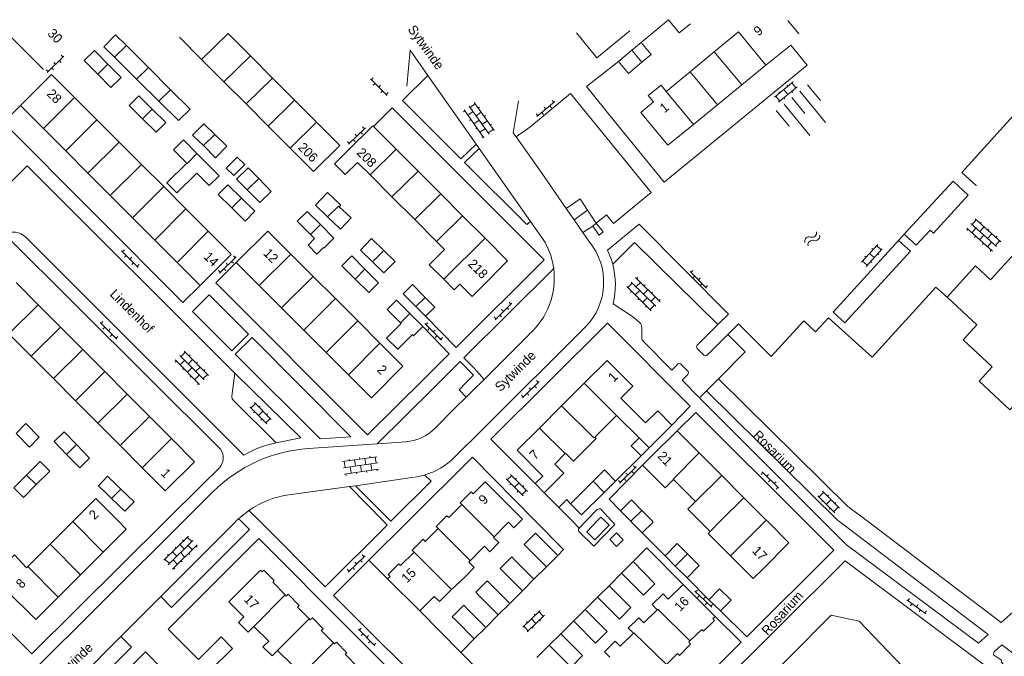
# Model space of a CAD drawing. Header units: metres. Extents: x 86385 to 87348, y 451052 to 451596.
# Tile 24 of 25: x 87032 to 87220, y 451474 to 451596. Entities that reach past the tile are written whole.
import ezdxf

# ---------------------------------------------------------------- set-up
doc = ezdxf.new("R2010")
doc.units = ezdxf.units.M
doc.linetypes.add('RI-HWA', pattern=[7.4, 5, -2.4])
for name, color, linetype, lineweight in [('B-WE-RI-HWA_TRANSPORTLEIDING-G', 150, 'RI-HWA', 18), ('bijgebouw', 8, 'Continuous', 0), ('dakrand', 8, 'Continuous', 0), ('dakrand bijgebouw', 8, 'Continuous', 0), ('heg', 8, 'Continuous', 0), ('hoofdgebouw', 8, 'Continuous', 0), ('huisnummer', 8, 'Continuous', 0), ('kant verharding', 8, 'Continuous', 0), ('open verharding 2', 8, 'Continuous', 0), ('open verharding 4', 8, 'Continuous', 0), ('open verharding 6', 8, 'Continuous', 0), ('schutting', 8, 'Continuous', 0), ('straatnaam', 8, 'Continuous', 0), ('talud', 8, 'Continuous', 0), ('tussenmuur', 8, 'Continuous', 0), ('walbescherming', 8, 'Continuous', 0), ('water', 8, 'Continuous', 0)]:
    doc.layers.add(name, color=color, linetype=linetype, lineweight=lineweight)
doc.styles.add('Style-WORKING', font='WORKING.shx')

# ---------------------------------------------------------------- blocks, each defined once
blk = doc.blocks.new('OVTP6')
at = {"layer": 'open verharding 6', "color": 7, "linetype": 'Continuous', "lineweight": 0}
for p, q in [((0, 0), (4.5, 0)), ((0.25, 0), (0.25, 0.5)), ((1.25, 0), (1.25, -0.5)), ((2.25, 0), (2.25, 0.5)), ((3.25, 0), (3.25, -0.5)), ((4.25, 0), (4.25, 0.5))]:
    blk.add_line(p, q, dxfattribs=at)
blk = doc.blocks.new('OVTP4')
at = {"layer": 'open verharding 4', "color": 7, "linetype": 'Continuous', "lineweight": 0}
for p, q in [((0, 1.2), (6.6, 1.2)), ((0, 0), (6.6, 0)), ((0.3, 1.2), (0.3, 0)), ((1.3, 1.5), (1.3, 1.2)), ((1.3, 0), (1.3, -1.2)), ((2.3, 1.2), (2.3, 0)), ((3.3, 1.5), (3.3, 1.2)), ((3.3, 0), (3.3, -1.2)), ((4.3, 1.2), (4.3, 0)), ((5.3, 1.5), (5.3, 1.2)), ((5.3, 0), (5.3, -1.2)), ((6.3, 1.2), (6.3, 0)), ((0, -1.2), (6.6, -1.2)), ((0.3, -1.2), (0.3, -1.5)), ((2.3, -1.2), (2.3, -1.5)), ((4.3, -1.2), (4.3, -1.5)), ((6.3, -1.2), (6.3, -1.5))]:
    blk.add_line(p, q, dxfattribs=at)
blk = doc.blocks.new('OV2')
at = {"layer": 'open verharding 2', "color": 7, "linetype": 'Continuous', "lineweight": 0}
for p, q in [((0.27, -2.31), (0.27, 2.29)), ((0.27, 1.99), (1.47, 1.99)), ((1.47, -2.31), (1.47, 2.29)), ((-0.03, 0.99), (0.27, 0.99)), ((1.77, 0.99), (1.47, 0.99)), ((-0.03, -1.01), (0.27, -1.01)), ((0.27, -0.01), (1.47, -0.01)), ((1.77, -1.01), (1.47, -1.01)), ((0.27, -2.01), (1.47, -2.01))]:
    blk.add_line(p, q, dxfattribs=at)
blk = doc.blocks.new('TA')
at = {"layer": 'talud', "color": 7, "linetype": 'Continuous', "lineweight": 0}
for p, q in [((-0.5, 0), (-0.5, -0.5)), ((-0.25, 0), (-0.25, -1)), ((0, 0), (0, -0.5)), ((0.25, 0), (0.25, -1)), ((0.5, 0), (0.5, -0.5))]:
    blk.add_line(p, q, dxfattribs=at)
blk = doc.blocks.new('WA')
at = {"layer": 'water', "color": 7, "linetype": 'Continuous', "lineweight": 0}
for centre, start, end in [((0.73, 0), 28.0724, 151.9274), ((2.23, 0.8), 208.0724, 331.9274), ((0.73, -0.9), 28.0724, 151.9274), ((2.23, -0.1), 208.0724, 331.9274)]:
    blk.add_arc(centre, 0.85, start, end, dxfattribs=at)
blk = doc.blocks.new('A$Cf75df683')
at = {"layer": 'bijgebouw', "linetype": 'Continuous', "lineweight": 13}
for p, q in [((87150.77, 451591.55), (87149, 451590.07)), ((87149, 451590.07), (87146.44, 451587.93)), ((87109.48, 451539.17), (87107.68, 451541)), ((87104.84, 451537.8), (87104.71, 451537.93)), ((87050.47, 451506.84), (87051.25, 451506.09)), ((87137.23, 451503.3), (87141.55, 451507.58)), ((87145.88, 451507.63), (87143.69, 451505.45)), ((87049.46, 451504.31), (87048.72, 451505.02)), ((87148.7, 451500), (87146.79, 451501.95)), ((87150.89, 451502.02), (87152.85, 451500)), ((87148.79, 451499.91), (87148.7, 451500)), ((87150.95, 451497.71), (87148.79, 451499.91)), ((87131.19, 451497.03), (87134.83, 451493.39)), ((87132.64, 451491.2), (87129, 451494.83)), ((87126.62, 451492.47), (87130.26, 451488.83)), ((87134.83, 451493.39), (87132.64, 451491.2)), ((87147.01, 451490.02), (87149.23, 451492.21)), ((87128.06, 451486.64), (87124.42, 451490.28)), ((87122, 451487.85), (87125.63, 451484.2)), ((87130.26, 451488.83), (87128.06, 451486.64)), ((87123.43, 451482.01), (87119.79, 451485.66)), ((87125.63, 451484.2), (87123.43, 451482.01)), ((87165.92, 451482.77), (87163.71, 451484.93)), ((87117.42, 451483.25), (87121.03, 451479.6)), ((87140.02, 451483.04), (87137.82, 451480.83)), ((87118.83, 451477.43), (87115.22, 451481.07)), ((87121.03, 451479.6), (87118.83, 451477.43)), ((87133.18, 451476.23), (87135.39, 451478.42))]:
    blk.add_line(p, q, dxfattribs=at)
at = {"layer": 'bijgebouw', "linetype": 'Continuous', "lineweight": 13, "flags": 128}
for points in [[(87160.21, 451595.13), (87158.02, 451593.37), (87155.97, 451595.91)], [(87150.92, 451587.76), (87152.7, 451589.25), (87150.77, 451591.55)], [(87146.44, 451587.93), (87148.37, 451585.63), (87150.92, 451587.76)], [(87107.68, 451541), (87105.25, 451543.46), (87107.04, 451545.22), (87109.46, 451542.76)], [(87109.46, 451542.76), (87111.27, 451540.93), (87109.48, 451539.17)], [(87104.71, 451537.93), (87102.16, 451540.48), (87103.94, 451542.26), (87106.49, 451539.71)], [(87106.49, 451539.71), (87109.02, 451537.18), (87107.23, 451535.4), (87106.99, 451535.64)], [(87141.55, 451507.58), (87143.75, 451509.77), (87145.88, 451507.63)], [(87051.25, 451506.09), (87053.75, 451503.68), (87052, 451501.86), (87049.46, 451504.31)], [(87143.69, 451505.45), (87139.36, 451501.15), (87137.23, 451503.3)], [(87146.79, 451501.95), (87148.94, 451504.04), (87150.89, 451502.02)], [(87142.34, 451500), (87140.34, 451497.94), (87141.92, 451496.41)], [(87141.92, 451496.41), (87144.62, 451499.19), (87143.79, 451500)], [(87143.79, 451500), (87143.05, 451500.72), (87142.34, 451500)], [(87152.85, 451500), (87153.08, 451499.76), (87150.95, 451497.71)], [(87146.05, 451495.12), (87147.34, 451496.41), (87146.02, 451497.72), (87144.74, 451496.43), (87146.05, 451495.12)], [(87149.23, 451492.21), (87153.4, 451487.99), (87151.18, 451485.8), (87147.01, 451490.02)], [(87142.43, 451485.42), (87142.59, 451485.58), (87144.63, 451487.6)], [(87144.63, 451487.6), (87148.79, 451483.41), (87146.59, 451481.23), (87142.43, 451485.42)], [(87163.71, 451484.93), (87165.74, 451487), (87167.95, 451484.83), (87165.92, 451482.77)], [(87137.82, 451480.83), (87137.99, 451480.66), (87142.02, 451476.64), (87144.23, 451478.85), (87140.02, 451483.04)], [(87135.39, 451478.42), (87139.57, 451474.22), (87137.35, 451472.03), (87133.18, 451476.23)], [(87068.26, 451471.29), (87072.61, 451475.6), (87070.43, 451477.8), (87066.08, 451473.49)]]:
    blk.add_lwpolyline(points, dxfattribs=at)
at = {"layer": 'dakrand', "linetype": 'Continuous', "lineweight": 0}
for p, q in [((87152.64, 451512.27), (87151.04, 451510.65)), ((87130.48, 451507.13), (87131.93, 451508.58)), ((87132.22, 451505.39), (87130.48, 451507.13)), ((87163.94, 451497.98), (87161.93, 451500))]:
    blk.add_line(p, q, dxfattribs=at)
at = {"layer": 'dakrand', "linetype": 'Continuous', "lineweight": 0, "flags": 128}
for points in [[(87155.57, 451582.19), (87154.56, 451583.41), (87152.11, 451581.39), (87153.12, 451580.17)], [(87094.45, 451570.66), (87092.09, 451568.31), (87094.14, 451566.26), (87096.49, 451568.61)], [(87112.98, 451546.25), (87110.21, 451549.03), (87113.13, 451551.94)], [(87120.25, 451544.8), (87118.42, 451542.97), (87116.1, 451545.3), (87115.01, 451544.21), (87112.98, 451546.25)], [(87141.87, 451516.05), (87142.16, 451515.76), (87137.83, 451511.44), (87136.31, 451512.95)], [(87134.22, 451510.87), (87135.97, 451509.11), (87132.22, 451505.39)], [(87151.04, 451510.65), (87155.35, 451506.33), (87156.96, 451507.93)], [(87112.6, 451500), (87113.59, 451501), (87113.96, 451500.63), (87116.46, 451503.16), (87116.14, 451503.47), (87118.22, 451505.57), (87118.61, 451505.18), (87120.9, 451507.49), (87128.09, 451500.36), (87127.73, 451500)], [(87161.93, 451500), (87159.66, 451502.28), (87161.13, 451503.74)], [(87102.26, 451488.9), (87102.75, 451489.39), (87102.39, 451489.75), (87104.39, 451491.77), (87104.73, 451491.44), (87107.31, 451494.04), (87106.96, 451494.39), (87109.03, 451496.48), (87109.47, 451496.05), (87111.94, 451498.54), (87111.55, 451498.93), (87112.6, 451500)], [(87127.73, 451500), (87126.42, 451498.68), (87125.37, 451499.75), (87122.5, 451496.85), (87123.52, 451495.84), (87121.8, 451494.1), (87120.77, 451495.15), (87117.78, 451492.14), (87118.84, 451491.09), (87117.22, 451489.45), (87114.27, 451486.7), (87112.16, 451484.56), (87111.16, 451485.54), (87108.45, 451482.79)], [(87167.87, 451493.31), (87163.6, 451497.6), (87163.96, 451497.96), (87163.94, 451497.98)], [(87174.02, 451490.79), (87172.19, 451488.97), (87167.87, 451493.31)]]:
    blk.add_lwpolyline(points, dxfattribs=at)
at = {"layer": 'dakrand bijgebouw', "linetype": 'Continuous', "lineweight": 0}
for p, q in [((87050, 451588.72), (87048, 451590.7)), ((87052.3, 451590.96), (87056.49, 451586.77)), ((87044.22, 451588.07), (87046.81, 451585.46)), ((87054.2, 451584.56), (87050, 451588.72)), ((87056.49, 451586.77), (87060.74, 451582.51)), ((87058.49, 451580.31), (87054.2, 451584.56)), ((87052.8, 451579.49), (87055.36, 451576.95)), ((87071.51, 451571.68), (87069.2, 451573.95)), ((87070.04, 451566.06), (87065.79, 451570.32)), ((87063.82, 451568.47), (87060.02, 451564.68)), ((87075.55, 451567.59), (87077.62, 451565.49)), ((87076.85, 451559.25), (87074.31, 451561.77)), ((87090.78, 451558.18), (87088.43, 451560.41)), ((87093.3, 451560.44), (87093, 451560.13)), ((87091.96, 451554.12), (87089.39, 451556.69)), ((87101.52, 451551.75), (87099.2, 451554.01)), ((87100.53, 451545.58), (87097.93, 451548.19)), ((87038.44, 451515.22), (87040.85, 451512.74)), ((87037.64, 451509.55), (87035.04, 451506.94)), ((87155.33, 451493.33), (87157.29, 451491.36)), ((87157.29, 451491.36), (87159.53, 451489.12))]:
    blk.add_line(p, q, dxfattribs=at)
at = {"layer": 'dakrand bijgebouw', "linetype": 'Continuous', "lineweight": 0, "flags": 128}
for points in [[(87048, 451590.7), (87050.22, 451593.04), (87052.3, 451590.96)], [(87048.76, 451587.4), (87046.18, 451590.01), (87044.22, 451588.07)], [(87046.81, 451585.46), (87049.31, 451582.92), (87051.27, 451584.86), (87048.76, 451587.4)], [(87060.74, 451582.51), (87064.46, 451578.79), (87062.24, 451576.6), (87058.49, 451580.31)], [(87057.22, 451578.81), (87054.66, 451581.36), (87052.8, 451579.49)], [(87055.36, 451576.95), (87057.95, 451574.36), (87059.81, 451576.23), (87057.22, 451578.81)], [(87069.2, 451573.95), (87067.11, 451576.01), (87064.96, 451573.83), (87067.01, 451571.81)], [(87065.79, 451570.32), (87063.18, 451572.94), (87061.27, 451571.03), (87063.82, 451568.47)], [(87067.01, 451571.81), (87069.36, 451569.5), (87071.51, 451571.68)], [(87071.39, 451567.53), (87073.49, 451569.63), (87074.92, 451568.2), (87072.82, 451566.09), (87071.39, 451567.53)], [(87075.41, 451563.33), (87073.36, 451565.42), (87075.55, 451567.59)], [(87060.02, 451564.68), (87061.93, 451562.77), (87065.74, 451566.57), (87068.14, 451564.16), (87070.04, 451566.06)], [(87077.62, 451565.49), (87080.01, 451563.06), (87077.81, 451560.9), (87075.41, 451563.33)], [(87074.31, 451561.77), (87071.72, 451564.34), (87069.86, 451562.47), (87072.44, 451559.91)], [(87088.43, 451560.41), (87090.75, 451562.86), (87093.3, 451560.44)], [(87072.44, 451559.91), (87074.99, 451557.38), (87076.85, 451559.25)], [(87093, 451560.13), (87095.28, 451557.97), (87093.26, 451555.83), (87090.78, 451558.18)], [(87089.39, 451556.69), (87086.85, 451559.23), (87084.97, 451557.35), (87087.51, 451554.81)], [(87087.51, 451554.81), (87088.3, 451554.02), (87087.03, 451552.74), (87088.72, 451551.04), (87089.96, 451552.29), (87090.04, 451552.21), (87091.96, 451554.12)], [(87099.2, 451554.01), (87097.08, 451551.83), (87099.36, 451549.6)], [(87097.93, 451548.19), (87095.38, 451550.73), (87093.49, 451548.84), (87096.03, 451546.29)], [(87099.36, 451549.6), (87101.56, 451547.46), (87103.68, 451549.64), (87101.52, 451551.75)], [(87096.03, 451546.29), (87098.64, 451543.69), (87100.53, 451545.58)], [(87104.84, 451537.8), (87102.02, 451534.98), (87104.18, 451532.84), (87106.99, 451535.64)], [(87031.18, 451516.71), (87033.76, 451514.14), (87035.61, 451516.01), (87033.04, 451518.61), (87031.18, 451516.71)], [(87042.72, 451514.61), (87040.35, 451517.07), (87038.44, 451515.22)], [(87040.85, 451512.74), (87043.35, 451510.16), (87045.25, 451512), (87042.72, 451514.61)], [(87033.2, 451508.78), (87035.8, 451511.39), (87037.64, 451509.55)], [(87035.04, 451506.94), (87032.58, 451504.48), (87030.74, 451506.31), (87033.2, 451508.78)], [(87048.72, 451505.02), (87046.94, 451506.73), (87048.7, 451508.55), (87050.47, 451506.84)], [(87131.19, 451497.03), (87130.55, 451497.67), (87128.36, 451495.47), (87129, 451494.83)], [(87159.63, 451493.69), (87157.66, 451495.65), (87155.33, 451493.33)], [(87159.53, 451489.12), (87161.86, 451491.45), (87159.63, 451493.69)], [(87124.42, 451490.28), (87123.8, 451490.9), (87126, 451493.1), (87126.62, 451492.47)], [(87119.79, 451485.66), (87119.12, 451486.34), (87121.33, 451488.53), (87122, 451487.85)], [(87117.42, 451483.25), (87116.81, 451483.86), (87114.61, 451481.68), (87115.22, 451481.07)]]:
    blk.add_lwpolyline(points, dxfattribs=at)
at = {"layer": 'heg', "linetype": 'Continuous', "lineweight": 0}
blk.add_line((87098.67, 451492.46), (87102.26, 451488.9), dxfattribs=at)
at = {"layer": 'hoofdgebouw', "linetype": 'Continuous', "lineweight": 13}
for p, q in [((87032.04, 451590.75), (87027.78, 451595.02)), ((87142.27, 451588.59), (87138.37, 451593.38)), ((87148.62, 451593.76), (87142.27, 451588.59)), ((87169.39, 451593.58), (87164.73, 451589.74)), ((87066.68, 451588.31), (87062.45, 451592.55)), ((87071.74, 451593.26), (87076, 451588.99)), ((87036.44, 451586.35), (87032.04, 451590.75)), ((87164.73, 451589.74), (87160.12, 451585.94)), ((87174.64, 451587.18), (87179.38, 451591.05)), ((87070.93, 451584.05), (87066.68, 451588.31)), ((87076, 451588.99), (87080.25, 451584.73)), ((87160.12, 451585.94), (87155.57, 451582.19)), ((87170.02, 451583.42), (87174.64, 451587.18)), ((87075.18, 451579.79), (87070.93, 451584.05)), ((87080.25, 451584.73), (87084.46, 451580.51)), ((87165.38, 451579.63), (87170.02, 451583.42)), ((87042.38, 451581.04), (87046.64, 451576.77)), ((87084.46, 451580.51), (87088.67, 451576.28)), ((87036.41, 451575.08), (87032.01, 451579.49)), ((87079.4, 451575.55), (87075.18, 451579.79)), ((87160.78, 451575.88), (87165.38, 451579.63)), ((87046.64, 451576.77), (87050.9, 451572.5)), ((87040.67, 451570.81), (87036.41, 451575.08)), ((87083.61, 451571.34), (87079.4, 451575.55)), ((87088.67, 451576.28), (87093.09, 451571.85)), ((87044.93, 451566.54), (87040.67, 451570.81)), ((87050.9, 451572.5), (87055.16, 451568.23)), ((87103.9, 451571.13), (87108.08, 451566.94)), ((87055.16, 451568.23), (87059.42, 451563.96)), ((87098.9, 451566.2), (87096.49, 451568.61)), ((87108.08, 451566.94), (87112.41, 451562.6)), ((87049.19, 451562.27), (87044.93, 451566.54)), ((87103.09, 451562), (87098.9, 451566.2)), ((87059.42, 451563.96), (87063.68, 451559.69)), ((87053.45, 451558), (87049.19, 451562.27)), ((87107.44, 451557.65), (87103.09, 451562)), ((87112.41, 451562.6), (87116.6, 451558.4)), ((87063.68, 451559.69), (87067.94, 451555.42)), ((87057.71, 451553.73), (87053.45, 451558)), ((87111.63, 451553.45), (87107.44, 451557.65)), ((87116.6, 451558.4), (87120.9, 451554.09)), ((87061.97, 451549.46), (87057.71, 451553.73)), ((87113.13, 451551.94), (87111.63, 451553.45)), ((87083.75, 451551.06), (87088.01, 451546.79)), ((87066.37, 451545.04), (87061.97, 451549.46)), ((87077.71, 451545.02), (87073.31, 451549.42)), ((87088.01, 451546.79), (87092.27, 451542.53)), ((87031.17, 451545.64), (87035.42, 451541.37)), ((87081.97, 451540.76), (87077.71, 451545.02)), ((87092.27, 451542.53), (87096.53, 451538.27)), ((87035.42, 451541.37), (87039.68, 451537.1)), ((87086.23, 451536.5), (87081.97, 451540.76)), ((87039.68, 451537.1), (87043.93, 451532.83)), ((87096.53, 451538.27), (87100.79, 451534.01)), ((87034.06, 451531.51), (87029.81, 451535.78)), ((87090.49, 451532.23), (87086.23, 451536.5)), ((87038.32, 451527.23), (87034.06, 451531.51)), ((87043.93, 451532.83), (87048.18, 451528.56)), ((87094.75, 451527.97), (87090.49, 451532.23)), ((87048.18, 451528.56), (87052.44, 451524.28)), ((87042.57, 451522.96), (87038.32, 451527.23)), ((87139.86, 451526.33), (87135.53, 451522.01)), ((87052.44, 451524.28), (87056.69, 451520.01)), ((87046.82, 451518.69), (87042.57, 451522.96)), ((87135.53, 451522.01), (87131.29, 451517.77)), ((87056.69, 451520.01), (87060.94, 451515.74)), ((87141.87, 451516.05), (87146.06, 451520.2)), ((87146.06, 451520.2), (87150.35, 451515.87)), ((87051.08, 451514.42), (87046.82, 451518.69)), ((87152.31, 451514.01), (87156.64, 451518.32)), ((87157.67, 451517.26), (87152.64, 451512.27)), ((87161.86, 451513.04), (87157.67, 451517.26)), ((87055.33, 451510.15), (87051.08, 451514.42)), ((87060.94, 451515.74), (87065.34, 451511.33)), ((87134.22, 451510.87), (87136.22, 451512.87)), ((87136.22, 451512.87), (87136.31, 451512.95)), ((87150.77, 451512.48), (87152.31, 451514.01)), ((87166.17, 451508.71), (87161.86, 451513.04)), ((87170.42, 451504.44), (87166.17, 451508.71)), ((87156.96, 451507.93), (87161.13, 451503.74)), ((87174.68, 451500.17), (87170.42, 451504.44)), ((87042.05, 451499.88), (87037.72, 451495.55)), ((87042.17, 451500), (87042.05, 451499.88)), ((87037.72, 451495.55), (87033.43, 451491.27)), ((87043.53, 451489.7), (87047.87, 451494.02)), ((87033.43, 451491.27), (87033.2, 451491.04)), ((87039.23, 451485.4), (87043.53, 451489.7)), ((87108.45, 451482.79), (87102.26, 451488.9)), ((87158.82, 451487.83), (87164.93, 451481.74))]:
    blk.add_line(p, q, dxfattribs=at)
at = {"layer": 'hoofdgebouw', "linetype": 'Continuous', "lineweight": 13, "flags": 128}
for points in [[(87032.01, 451579.49), (87033.49, 451580.97), (87037.98, 451585.45), (87042.38, 451581.04)], [(87153.12, 451580.17), (87150.69, 451578.17), (87155.89, 451571.88), (87160.78, 451575.88)], [(87094.45, 451570.66), (87099.42, 451575.62), (87099.55, 451575.48), (87103.9, 451571.13)], [(87093.09, 451571.85), (87088.08, 451566.85), (87083.61, 451571.34)], [(87209.31, 451542.84), (87214.75, 451548.8), (87217.62, 451546.15), (87222.88, 451551.93), (87225.77, 451549.27), (87231.26, 451555.3), (87235.18, 451559.58), (87243.71, 451551.73)], [(87067.94, 451555.42), (87072.12, 451551.23), (87072.34, 451551.01), (87068.12, 451546.79), (87066.37, 451545.04)], [(87073.31, 451549.42), (87079.35, 451555.46), (87083.75, 451551.06)], [(87120.9, 451554.09), (87125.22, 451549.76), (87120.25, 451544.8)], [(87209.31, 451542.84), (87214.98, 451537.53), (87212.34, 451534.68), (87217.93, 451529.47), (87215.41, 451526.72), (87221.3, 451521.27), (87226.56, 451526.98), (87229.41, 451524.36), (87234.71, 451530.09)], [(87100.79, 451534.01), (87105.19, 451529.6), (87099.16, 451523.57), (87094.75, 451527.97)], [(87146.88, 451523.5), (87149.15, 451525.77), (87144.24, 451530.7), (87139.86, 451526.33)], [(87156.64, 451518.32), (87153.92, 451521.06), (87151.59, 451518.74), (87146.88, 451523.5)], [(87131.29, 451517.77), (87127.02, 451513.51), (87131.93, 451508.58)], [(87150.35, 451515.87), (87148.87, 451514.4), (87150.77, 451512.48)], [(87065.34, 451511.33), (87059.73, 451505.74), (87055.33, 451510.15)], [(87050.7, 451500), (87046.44, 451504.26), (87042.57, 451500.39), (87042.31, 451500.14), (87042.17, 451500)], [(87047.87, 451494.02), (87052.27, 451498.42), (87050.7, 451500)], [(87174.02, 451490.79), (87179.04, 451495.79), (87174.85, 451500)], [(87174.85, 451500), (87174.82, 451500.03), (87174.68, 451500.17)], [(87033.2, 451491.04), (87030.89, 451493.49), (87026.71, 451489.24), (87029.12, 451486.97)], [(87082.66, 451485.85), (87080.27, 451488.28), (87080.57, 451488.58), (87078.6, 451490.57), (87078.28, 451490.25), (87077.95, 451490.6), (87071.88, 451484.52), (87074.77, 451481.63), (87073.7, 451480.59), (87075.56, 451478.73), (87076.65, 451479.83)], [(87153.84, 451482.98), (87152.86, 451483.98), (87154.95, 451486.03), (87155.95, 451485.02), (87158.82, 451487.83)], [(87029.12, 451486.97), (87034.95, 451481.13), (87039.23, 451485.4)], [(87087.25, 451481.27), (87085.04, 451483.52), (87085.34, 451483.82), (87083.23, 451485.96), (87082.88, 451485.62), (87082.66, 451485.85)], [(87149.28, 451478.5), (87148.3, 451479.5), (87150.31, 451481.48), (87151.29, 451480.49), (87153.84, 451482.98)], [(87091.88, 451476.67), (87089.56, 451479.02), (87089.9, 451479.36), (87087.86, 451481.43), (87087.47, 451481.05), (87087.25, 451481.27)], [(87164.93, 451481.74), (87164.49, 451481.31), (87164.82, 451480.97), (87162.71, 451478.9), (87162.36, 451479.25), (87160.1, 451477.04)], [(87076.65, 451479.83), (87079.51, 451476.98), (87078.41, 451475.9), (87080.15, 451474.16), (87081.21, 451475.22)], [(87144.75, 451473.92), (87143.73, 451474.95), (87145.79, 451476.97), (87146.74, 451476.01), (87149.28, 451478.5)], [(87096.48, 451472.1), (87094.12, 451474.49), (87094.43, 451474.79), (87092.45, 451476.8), (87092.1, 451476.45), (87091.88, 451476.67)], [(87160.1, 451477.04), (87159.85, 451476.8), (87160.23, 451476.44), (87158.09, 451474.26), (87157.71, 451474.64), (87155.61, 451472.5)], [(87081.21, 451475.22), (87083.97, 451472.47), (87082.92, 451471.42), (87084.78, 451469.56), (87085.85, 451470.62)]]:
    blk.add_lwpolyline(points, dxfattribs=at)
at = {"layer": 'kant verharding', "linetype": 'Continuous', "lineweight": 0}
for p, q in [((87150.77, 451591.55), (87155.97, 451595.91)), ((87180.91, 451593.22), (87178.82, 451595.78)), ((87119.18, 451572.12), (87109.97, 451585.23)), ((87129.44, 451575.34), (87126.84, 451573.47)), ((87131.62, 451566.73), (87126.84, 451573.47)), ((87119.76, 451571.28), (87119.18, 451572.12)), ((87129.6, 451557.31), (87119.76, 451571.28)), ((87136.44, 451559.77), (87131.62, 451566.73)), ((87214.83, 451564.17), (87214.85, 451564.15)), ((87137.93, 451557.64), (87136.44, 451559.77)), ((87140.5, 451559.45), (87137.93, 451557.64)), ((87142.14, 451556.98), (87140.5, 451559.45)), ((87139.63, 451555.17), (87137.93, 451557.64)), ((87132.43, 451553.21), (87129.6, 451557.31)), ((87139.63, 451555.17), (87141.49, 451556.41)), ((87141.49, 451556.41), (87142.14, 451556.98)), ((87028.94, 451554.87), (87070.29, 451513.7)), ((87074.74, 451512.58), (87033.05, 451554.27)), ((87140.75, 451553.52), (87139.63, 451555.17)), ((87201.1, 451554.87), (87200.02, 451553.68)), ((87150.89, 451535.07), (87150.87, 451536.99)), ((87165.4, 451537.58), (87161.5, 451533.65)), ((87126.58, 451532.95), (87129.33, 451535.7)), ((87163.42, 451531.76), (87167.33, 451535.69)), ((87120.72, 451527.09), (87126.58, 451532.95)), ((87161.5, 451532.97), (87162.74, 451531.74)), ((87118.81, 451529.23), (87120.72, 451527.09)), ((87159.64, 451528.73), (87158.44, 451529.95)), ((87073, 451528.27), (87072.45, 451523.89)), ((87118.58, 451524.96), (87120.72, 451527.09)), ((87163.29, 451524.92), (87165.58, 451527.22)), ((87117.27, 451523.66), (87118.58, 451524.96)), ((87161.91, 451523.57), (87163.29, 451524.92)), ((87072.77, 451523.06), (87080.94, 451514.96)), ((87161.91, 451523.57), (87185.47, 451500)), ((87100.28, 451514.74), (87087.11, 451513.84)), ((87100.28, 451514.74), (87105.76, 451515.14)), ((87150.77, 451512.48), (87145.88, 451507.63)), ((87107.53, 451508.37), (87109.37, 451508.78)), ((87096.09, 451506.74), (87094.94, 451506.57)), ((87107.34, 451508.35), (87096.09, 451506.74)), ((87102.82, 451500), (87096.09, 451506.74)), ((87068.85, 451505.56), (87063.26, 451500)), ((87094.94, 451506.57), (87083.39, 451504.98)), ((87094.94, 451506.57), (87101.4, 451500)), ((87132.22, 451505.39), (87135.01, 451502.58)), ((87075.72, 451502.02), (87073.73, 451500.42)), ((87077.73, 451500), (87075.72, 451502.02)), ((87135.01, 451502.58), (87137.55, 451500)), ((87142.36, 451502.16), (87140.23, 451500)), ((87145.09, 451500), (87143.14, 451502.16)), ((87063.26, 451500), (87003.94, 451441.01)), ((87073.08, 451499.77), (87058.85, 451485.52)), ((87073.31, 451500), (87073.08, 451499.77)), ((87073.73, 451500.42), (87073.31, 451500)), ((87073.73, 451500.42), (87074.15, 451500)), ((87098.67, 451492.46), (87106.25, 451500)), ((87137.55, 451500), (87138.89, 451498.64)), ((87140.23, 451500), (87138.89, 451498.64)), ((87155.33, 451493.33), (87150.95, 451497.71)), ((87132.64, 451491.2), (87130.26, 451488.83)), ((87144.63, 451487.6), (87147.01, 451490.02)), ((87163.71, 451484.93), (87159.53, 451489.12)), ((87128.06, 451486.64), (87125.63, 451484.2)), ((87058.85, 451485.52), (87051.24, 451477.88)), ((87140.02, 451483.04), (87142.43, 451485.42)), ((87123.43, 451482.01), (87121.03, 451479.6)), ((87135.39, 451478.42), (87137.82, 451480.83)), ((87051.24, 451477.88), (87033.51, 451460.13)), ((87118.83, 451477.43), (87116.25, 451474.83)), ((87130.81, 451473.84), (87133.18, 451476.23))]:
    blk.add_line(p, q, dxfattribs=at)
at = {"layer": 'kant verharding', "linetype": 'Continuous', "lineweight": 0, "flags": 128}
for points in [[(87109.97, 451585.23), (87106.57, 451590.08), (87105.96, 451583.17)], [(87179.38, 451591.05), (87182.49, 451587.19), (87155.19, 451564.83), (87145.61, 451576.58), (87140.3, 451583.1), (87146.44, 451587.93)], [(87119.18, 451572.12), (87116.27, 451569.29), (87105.13, 451580.47), (87109.97, 451585.23)], [(87244.06, 451569.88), (87240.89, 451572.81), (87230.4, 451582.52), (87225.54, 451581.5), (87212.1, 451566.68), (87214.83, 451564.17)], [(87126.84, 451573.47), (87126.29, 451574.25), (87127.32, 451580.37)], [(87142.14, 451556.98), (87144.12, 451558.56), (87145.47, 451556.9), (87152.7, 451562.83), (87137.25, 451581.79), (87129.44, 451575.34)], [(87032.01, 451579.49), (87028.8, 451576.26), (87063.1, 451541.81), (87066.37, 451545.04)], [(87109.48, 451539.17), (87115.34, 451533.18), (87132.19, 451549.96), (87103.12, 451579.02), (87099.55, 451575.48)], [(87129.6, 451557.31), (87128.86, 451556.7), (87116.98, 451568.57), (87119.76, 451571.28)], [(87017.52, 451552.17), (87033.31, 451567.97), (87073, 451528.27)], [(87201.1, 451554.87), (87203.37, 451552.79), (87206.05, 451555.64), (87206.68, 451555.08), (87213.32, 451562.31), (87210.42, 451564.98), (87201.1, 451554.87)], [(87140.5, 451559.45), (87139.07, 451561.6), (87136.44, 451559.77)], [(87141.49, 451556.41), (87142.75, 451554.67), (87143.49, 451555.29), (87142.14, 451556.98)], [(87165.4, 451537.58), (87167.47, 451539.56), (87150.38, 451556.77), (87144.35, 451551.84), (87145.08, 451549.95), (87145.32, 451549.11)], [(87165.4, 451537.58), (87149.48, 451553.25), (87145.32, 451549.11)], [(87200.02, 451553.68), (87187.46, 451539.95), (87189.74, 451537.93), (87202.3, 451551.59), (87200.02, 451553.68)], [(87073.31, 451549.42), (87069.38, 451545.58), (87098.39, 451516.48), (87109.38, 451527.33), (87114.04, 451531.97), (87109.02, 451537.18)], [(87118.81, 451529.23), (87116.84, 451531.22), (87134.03, 451548.29)], [(87209.31, 451542.84), (87207.15, 451544.74), (87194.95, 451531.31), (87186.62, 451538.88), (87184.14, 451536.18), (87181.9, 451538.27), (87175.62, 451531.48), (87169.38, 451537.71), (87167.33, 451535.69)], [(87064.91, 451540.05), (87068.12, 451543.25), (87075.65, 451535.71), (87072.43, 451532.52), (87064.91, 451540.05)], [(87150.42, 451537.99), (87149.88, 451538.49), (87149.1, 451539.14), (87145.41, 451541.54)], [(87115.01, 451512.12), (87120.65, 451517.72), (87140.08, 451537.07)], [(87156.64, 451518.32), (87160.14, 451521.93), (87144.29, 451537.81), (87122.02, 451515.65), (87130.48, 451507.13)], [(87073.08, 451531.89), (87076.32, 451535.09), (87095.25, 451516.12), (87089.38, 451515.7), (87073.08, 451531.89)], [(87165.58, 451527.22), (87170.67, 451532.36), (87167.33, 451535.69)], [(87157.7, 451529.92), (87156.66, 451528.87), (87151.19, 451534.35)], [(87100.28, 451514.74), (87111.22, 451525.6), (87116.12, 451530.48), (87118.67, 451527.87), (87117.16, 451526.37)], [(87073, 451528.27), (87085.64, 451515.87), (87080.94, 451514.96)], [(87161.91, 451523.57), (87158.6, 451526.93), (87159.67, 451528.03)], [(87117.16, 451526.37), (87115.94, 451525.07), (87117.27, 451523.66)], [(87193.97, 451500), (87190.3, 451502.78), (87165.58, 451527.22)], [(87111.29, 451517.68), (87115.21, 451521.61), (87117.27, 451523.66)], [(87188.52, 451500), (87188.32, 451500.15), (87163.29, 451524.92)], [(87182.03, 451500), (87161.25, 451520.77), (87157.67, 451517.26)], [(87106.25, 451500), (87118.5, 451512.18), (87130.5, 451500)], [(87146.79, 451501.95), (87144.63, 451504.15), (87151.04, 451510.65)], [(87070.03, 451510.12), (87066.81, 451506.88), (87059.86, 451500)], [(87109.37, 451508.78), (87110.59, 451507.58), (87102.94, 451500)], [(87137.23, 451503.3), (87136.53, 451504.09), (87135.01, 451502.58)], [(87059.86, 451500), (87034.21, 451474.59), (87008.9, 451500)], [(87074.15, 451500), (87075.82, 451498.36), (87060.92, 451483.46), (87058.85, 451485.52)], [(87101.4, 451500), (87102.17, 451499.22), (87090.29, 451487.39), (87077.73, 451500)], [(87102.94, 451500), (87102.88, 451499.94), (87102.82, 451500)], [(87130.5, 451500), (87135.9, 451494.52), (87134.83, 451493.39)], [(87138.9, 451497.94), (87141.68, 451495.16), (87145.71, 451499.32), (87145.09, 451500)], [(87165.92, 451482.77), (87170.97, 451477.8), (87187.6, 451494.43), (87182.03, 451500)], [(87185.47, 451500), (87190.06, 451495.41), (87215.28, 451476.62), (87217.17, 451478.29), (87188.52, 451500)], [(87269.85, 451500), (87263.28, 451493.05), (87260.33, 451495.89), (87240.36, 451478.88), (87224.15, 451484.61), (87219.62, 451480.55), (87193.97, 451500)], [(87101.3, 451420.81), (87104.88, 451417.22), (87130.83, 451443.26), (87077.59, 451496.61), (87060.25, 451479.32), (87066.08, 451473.49)], [(87149.23, 451492.21), (87151.86, 451494.87), (87158.82, 451487.83)], [(87163.06, 451455.13), (87162.13, 451459.11), (87164.07, 451461.61), (87159.99, 451462.73), (87143.49, 451446.24), (87136.2, 451438.99), (87130.11, 451438.34), (87106.14, 451414.21), (87094.95, 451414.34), (87058.28, 451377.47), (87058.6, 451377.18), (87058.85, 451373.28), (87062.94, 451370.6), (87076.72, 451362.05), (87081.48, 451362.07), (87112.11, 451388.47), (87148.88, 451420.25), (87156.25, 451418.73), (87217.69, 451471.44), (87189.8, 451492.36), (87164.39, 451467.11), (87166.05, 451460.97)], [(87116.25, 451474.83), (87119.78, 451471.34), (87116.92, 451468.53), (87113.06, 451464.64), (87091.92, 451485.75), (87098.67, 451492.46)], [(87124.03, 451467.07), (87120.52, 451470.61), (87117.64, 451467.8), (87113.77, 451463.97), (87135.34, 451442.32), (87141.38, 451448.28), (87169.9, 451476.79), (87164.93, 451481.74)], [(87051.24, 451477.88), (87053.28, 451475.85), (87035.55, 451458.07), (87033.51, 451460.13)], [(87059.09, 451471.76), (87055.91, 451474.94), (87037.37, 451456.23), (87040.47, 451453.14)], [(87218.15, 451474.39), (87219.69, 451473.34), (87219.69, 451472.95), (87241.05, 451448.03), (87248.21, 451454.28), (87246.83, 451456.03), (87248.01, 451457.08), (87246.13, 451458), (87240.8, 451460.84), (87238.62, 451462.14), (87237.39, 451462.92), (87219.77, 451476.29), (87218.22, 451474.89), (87218.15, 451474.39)]]:
    blk.add_lwpolyline(points, dxfattribs=at)
at = {"layer": 'kant verharding', "linetype": 'Continuous', "lineweight": 0}
for centre, radius, start, end in [((87030.58, 451551.77), 3.51, 45.3739, 117.9368), ((87119.83, 451546.4), 14.32, 7.5741, 28.4), ((87131.29, 451545.67), 12.3, 315.6092, 39.6708), ((87119.86, 451546.41), 14.29, 311.4864, 7.5562), ((87130.04, 451545.14), 15.79, 346.8463, 14.5629), ((87149.48, 451536.96), 1.4, 1.4217, 47.7425), ((87151.91, 451535.07), 1.02, 180.3856, 225.1164), ((87161.84, 451533.31), 0.483, 135.2386, 225.2647), ((87163.07, 451532.09), 0.481, 226.6424, 316.5633), ((87158.09, 451529.58), 0.516, 46.3801, 138.8459), ((87159.3, 451528.36), 0.504, 318.4987, 47.0391), ((87073.44, 451523.79), 0.997, 174.3228, 227.5403), ((87105.13, 451523.81), 8.69, 274.1598, 315.1366), ((87084.97, 451495.18), 20.19, 101.5274, 120.4497), ((87089.08, 451485.22), 28.69, 93.936, 134.8398), ((87067.94, 451512.07), 2.86, 316.9403, 34.7613), ((87105.58, 451521.6), 13.36, 286.464, 314.8519), ((87085.69, 451487.66), 17.48, 98.0806, 124.7625), ((87142.75, 451501.79), 0.536, 43.6314, 136.957), ((87139.3, 451498.29), 0.533, 139.4604, 221.3593)]:
    blk.add_arc(centre, radius, start, end, dxfattribs=at)
at = {"layer": 'schutting', "linetype": 'Continuous', "lineweight": 0}
blk.add_line((87108.45, 451482.79), (87116.25, 451474.83), dxfattribs=at)
at = {"layer": 'tussenmuur', "linetype": 'Continuous', "lineweight": 0}
for p, q in [((87169.39, 451593.58), (87174.64, 451587.18)), ((87066.68, 451588.31), (87071.74, 451593.26)), ((87050, 451588.72), (87052.3, 451590.96)), ((87149, 451590.07), (87150.92, 451587.76)), ((87164.73, 451589.74), (87170.02, 451583.42)), ((87070.93, 451584.05), (87076, 451588.99)), ((87048.76, 451587.4), (87046.81, 451585.46)), ((87054.2, 451584.56), (87056.49, 451586.77)), ((87160.12, 451585.94), (87165.38, 451579.63)), ((87075.18, 451579.79), (87080.25, 451584.73)), ((87058.49, 451580.31), (87060.74, 451582.51)), ((87155.57, 451582.19), (87160.78, 451575.88)), ((87036.41, 451575.08), (87042.38, 451581.04)), ((87079.4, 451575.55), (87084.46, 451580.51)), ((87057.22, 451578.81), (87055.36, 451576.95)), ((87040.67, 451570.81), (87046.64, 451576.77)), ((87083.61, 451571.34), (87088.67, 451576.28)), ((87067.01, 451571.81), (87069.2, 451573.95)), ((87044.93, 451566.54), (87050.9, 451572.5)), ((87098.9, 451566.2), (87103.9, 451571.13)), ((87049.19, 451562.27), (87055.16, 451568.23)), ((87103.09, 451562), (87108.08, 451566.94)), ((87075.41, 451563.33), (87077.62, 451565.49)), ((87053.45, 451558), (87059.42, 451563.96)), ((87074.31, 451561.77), (87072.44, 451559.91)), ((87107.44, 451557.65), (87112.41, 451562.6)), ((87057.71, 451553.73), (87063.68, 451559.69)), ((87111.63, 451553.45), (87116.6, 451558.4)), ((87089.39, 451556.7), (87087.51, 451554.81)), ((87061.97, 451549.46), (87067.94, 451555.42)), ((87120.9, 451554.09), (87112.98, 451546.25)), ((87077.71, 451545.02), (87083.75, 451551.06)), ((87099.36, 451549.6), (87101.52, 451551.75)), ((87097.93, 451548.19), (87096.03, 451546.29)), ((87081.97, 451540.76), (87088.01, 451546.79)), ((87086.23, 451536.5), (87092.27, 451542.53)), ((87107.68, 451541), (87109.46, 451542.76)), ((87035.42, 451541.37), (87029.81, 451535.78)), ((87106.49, 451539.71), (87104.71, 451537.93)), ((87039.68, 451537.1), (87034.06, 451531.51)), ((87090.49, 451532.23), (87096.53, 451538.27)), ((87094.75, 451527.97), (87100.79, 451534.01)), ((87043.93, 451532.83), (87038.32, 451527.23)), ((87048.18, 451528.56), (87042.57, 451522.96)), ((87139.86, 451526.33), (87146.06, 451520.2)), ((87052.44, 451524.28), (87046.82, 451518.69)), ((87056.69, 451520.01), (87051.08, 451514.42)), ((87131.29, 451517.77), (87136.22, 451512.87)), ((87040.85, 451512.74), (87042.72, 451514.61)), ((87060.94, 451515.74), (87055.33, 451510.15)), ((87033.2, 451508.78), (87035.04, 451506.94)), ((87161.13, 451503.74), (87166.17, 451508.71)), ((87141.55, 451507.58), (87143.69, 451505.45)), ((87049.46, 451504.31), (87051.25, 451506.09)), ((87116.46, 451503.16), (87119.61, 451500)), ((87165.96, 451500), (87170.42, 451504.44)), ((87150.89, 451502.02), (87148.88, 451500)), ((87047.87, 451494.02), (87042.05, 451499.88)), ((87119.61, 451500), (87122.62, 451496.98)), ((87148.88, 451500), (87148.79, 451499.91)), ((87163.94, 451497.98), (87165.96, 451500)), ((87174.52, 451500), (87167.87, 451493.31)), ((87174.68, 451500.17), (87174.52, 451500)), ((87111.94, 451498.54), (87118.05, 451492.41)), ((87037.72, 451495.55), (87043.53, 451489.7)), ((87107.31, 451494.04), (87114.46, 451486.87)), ((87157.29, 451491.36), (87159.63, 451493.69)), ((87033.43, 451491.27), (87039.23, 451485.4)), ((87082.66, 451485.85), (87076.65, 451479.83)), ((87081.21, 451475.22), (87087.25, 451481.27)), ((87091.88, 451476.67), (87085.85, 451470.62))]:
    blk.add_line(p, q, dxfattribs=at)
at = {"layer": 'tussenmuur', "linetype": 'Continuous', "lineweight": 0, "flags": 128}
for points in [[(87065.79, 451570.32), (87063.88, 451568.41), (87063.82, 451568.47)], [(87090.78, 451558.18), (87092.88, 451560.25), (87093, 451560.13)], [(87135.53, 451522.01), (87141.71, 451515.89), (87141.87, 451516.05)], [(87150.35, 451515.87), (87150.39, 451515.91), (87152.31, 451514.01)], [(87156.96, 451507.93), (87156.87, 451508.02), (87161.86, 451513.04)], [(87160.1, 451477.04), (87153.95, 451483.09), (87153.84, 451482.98)], [(87155.61, 451472.5), (87149.39, 451478.61), (87149.28, 451478.5)]]:
    blk.add_lwpolyline(points, dxfattribs=at)
at = {"layer": 'walbescherming', "linetype": 'Continuous', "lineweight": 0, "flags": 128}
blk.add_lwpolyline([(87163.06, 451455.13), (87149.11, 451441), (87136.11, 451428.27), (87132.41, 451428.63), (87107.75, 451403.81), (87107.13, 451397.63), (87107.4, 451397.28), (87113.93, 451396.08), (87135.61, 451414.92), (87136.23, 451418.3), (87150.72, 451432.17), (87158.31, 451431.48), (87192.52, 451460.9), (87194.9, 451461.56), (87203.56, 451469.2), (87192.44, 451480.84), (87187.13, 451481.96), (87170.37, 451465.15)], dxfattribs=at)
at = {"layer": 'open verharding 2', "linetype": 'Continuous', "lineweight": 0}
for p, rotation in [((87177.89, 451582.75), 309.2773114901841), ((87194.26, 451551.39), 317.3910038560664), ((87078.58, 451521.21), 224.6355794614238), ((87127.6, 451507.46), 224.6758406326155), ((87187.26, 451504.23), 224.9189593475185), ((87129.58, 451481.45), 314.2706730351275)]:
    blk.add_blockref('OV2', p, dxfattribs=dict(at, rotation=rotation))
at = {"layer": 'open verharding 4', "linetype": 'Continuous', "lineweight": 0}
for p, rotation in [((87117.85, 451579.38), 305.2313573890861), ((87213.84, 451556.9), 318.1618507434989), ((87153.54, 451541.07), 135.3241593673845), ((87062.48, 451531.64), 314.9189593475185), ((87093.82, 451510.16), 8.105793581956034), ((87060.29, 451491.62), 44.59480322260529)]:
    blk.add_blockref('OVTP4', p, dxfattribs=dict(at, rotation=rotation))
at = {"layer": 'open verharding 6', "linetype": 'Continuous', "lineweight": 0}
for p, rotation in [((87037.13, 451585.79), 44.75687933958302), ((87098.98, 451584.6), 315.0810406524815), ((87130.78, 451577.38), 39.32164077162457), ((87094.78, 451572.07), 44.18964697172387), ((87051.37, 451551.69), 315), ((87070.1, 451547.38), 44.83791901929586), ((87160.13, 451547.75), 314.3517020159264), ((87122.81, 451538.5), 44.59480322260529), ((87047.26, 451537.96), 315.1214749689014), ((87109.4, 451537.75), 314.8379190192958), ((87128.04, 451523.55), 44.18964697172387), ((87146.6, 451507.22), 44.59480322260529), ((87177.1, 451506.27), 135.6482979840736), ((87094.69, 451490.21), 43.86557836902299), ((87161, 451486.58), 316.3774265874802), ((87201.61, 451484.92), 323.2904659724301), ((87096.67, 451479.3), 314.8379190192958)]:
    blk.add_blockref('OVTP6', p, dxfattribs=dict(at, rotation=rotation))
at = {"layer": 'talud', "linetype": 'Continuous', "lineweight": 0, "xscale": 7.751892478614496, "yscale": 7.751892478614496, "zscale": 7.751892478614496, "rotation": 39.21504070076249}
blk.add_blockref('TA', (87179.61, 451580.99), dxfattribs=at)
at = {"layer": 'water', "linetype": 'Continuous', "lineweight": 0, "rotation": 42.85190842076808}
blk.add_blockref('WA', (87182.37, 451553.02), dxfattribs=at)
at = {"layer": 'huisnummer', "linetype": 'Continuous', "lineweight": 0, "style": 'Style-WORKING'}
for s, rotation, p in [('30', 314.4327, (87037.08, 451593.14)), ('9', 39.1967, (87173.19, 451592.68)), ('28', 315, (87036.92, 451581.58)), ('1', 39.1523, (87155.22, 451577.98)), ('206', 315, (87084.99, 451571.32)), ('208', 315, (87096.2, 451570.33)), ('12', 314.4327, (87078.35, 451551.08)), ('14', 315, (87066.95, 451550.41)), ('218', 315, (87117.51, 451549.02)), ('2', 314.4327, (87100.09, 451528.78)), ('1', 44.7569, (87145.51, 451526.46)), ('7', 44.7569, (87130.48, 451511.57)), ('21', 313.8656, (87153.78, 451512.28)), ('1', 314.4327, (87058.74, 451508.97)), ('9', 44.7569, (87120.73, 451503.02)), ('2', 45.3242, (87046.2, 451500.1)), ('17', 313.8656, (87171.87, 451494.17)), ('15', 45.2431, (87105.97, 451488.03)), ('8', 45.4052, (87032.24, 451486.93)), ('17', 314.5948, (87074.64, 451484.84)), ('16', 45.2431, (87158.2, 451482.55))]:
    blk.add_text(s, height=1.8, rotation=rotation, dxfattribs=at).set_placement(p)
at = {"layer": 'straatnaam', "linetype": 'Continuous', "lineweight": 13, "style": 'Style-WORKING'}
for s, rotation, p in [('Sytwinde', 305.8041, (87106.01, 451594.06)), ('Lindenhof', 315, (87048.98, 451543.27)), ('Sytwinde', 44.7569, (87123.84, 451524.6)), ('Rosarium', 315, (87172.04, 451516.24)), ('Rosarium', 47.5529, (87174.95, 451477.96)), ('Sytwinde', 43.0139, (87038.91, 451468.9))]:
    blk.add_text(s, height=1.8, rotation=rotation, dxfattribs=at).set_placement(p)

msp = doc.modelspace()

# ---------------------------------------------------------------- block references
at = {"layer": 'B-WE-RI-HWA_TRANSPORTLEIDING-G'}
msp.add_blockref('A$Cf75df683', (0, 0), dxfattribs=at)

doc.saveas('drawing.dxf')
